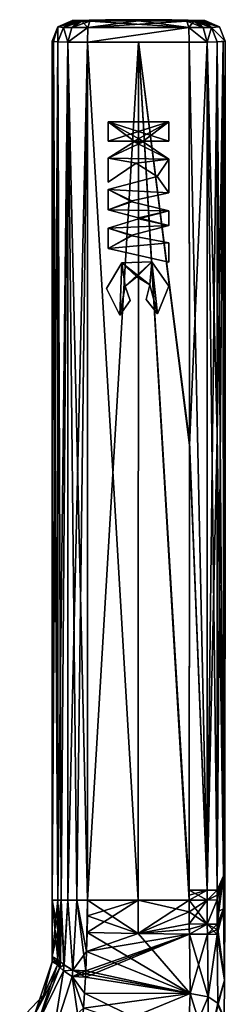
# Model space of a CAD drawing. Header units: metres. Extents: x 59 to 120, y -75 to 110.
# Tile 7 of 7: x 108 to 120, y 53 to 110. Entities that reach past the tile are written whole.
import ezdxf

# ---------------------------------------------------------------- set-up
doc = ezdxf.new("R2010")
doc.units = ezdxf.units.M
doc.layers.add('solid_20464500', color=7, linetype='CONTINUOUS')

msp = doc.modelspace()

# ---------------------------------------------------------------- linework, layer by layer
at = {"layer": 'solid_20464500'}
for points in [[(110.52681, 109.088036, 0), (111.43129, 109.440094, 1.88326), (111.357521, 109.448967)], [(110.850975, 109.05072, -4.006761), (110.52681, 109.088036, 0), (111.357521, 109.448967)], [(110.52681, 109.088036, 0), (111.671654, 109.411781, 3.880373), (111.43129, 109.440094, 1.88326)], [(110.52681, 109.088036, 0), (110.850975, 109.05072, 4.006761), (111.671654, 109.411781, 3.880373)], [(110.850975, 109.05072, -4.006761), (111.357521, 109.448967), (111.43074, 109.440163, -1.876151)], [(110.850975, 109.05072, -4.006761), (111.43074, 109.440163, -1.876151), (111.671654, 109.411781, -3.880372)], [(110.850975, 109.05072, 4.006761), (111.906334, 109.405807, 4.329659), (111.671654, 109.411781, 3.880373)], [(111.331612, 109.041779, -4.920983), (110.850975, 109.05072, -4.006761), (111.671654, 109.411781, -3.880372)], [(110.850975, 109.05072, 4.006761), (111.33152, 109.041779, 4.920924), (111.906334, 109.405807, 4.329659)], [(111.33152, 109.041779, 4.920924), (112.362701, 109.408165, 4.549977), (111.906334, 109.405807, 4.329659)], [(111.33152, 109.041779, 4.920924), (112.260353, 109.045303, 5.370505), (112.362701, 109.408165, 4.549977)], [(111.331612, 109.041779, -4.920983), (111.671654, 109.411781, -3.880372), (111.90638, 109.405807, -4.329688)], [(111.331612, 109.041779, -4.920983), (111.90638, 109.405807, -4.329688), (112.260353, 109.045303, -5.370505)], [(115.184998, 109.5), (111.357521, 109.448967), (113.271141, 109.483643)], [(111.43074, 109.440163, -1.876151), (111.357521, 109.448967), (115.184998, 109.5)], [(111.43129, 109.440094, 1.88326), (113.271141, 109.483643), (111.357521, 109.448967)], [(111.671654, 109.411781, -3.880372), (111.43074, 109.440163, -1.876151), (115.184998, 109.5)], [(111.43129, 109.440094, 1.88326), (115.184998, 109.5), (113.271141, 109.483643)], [(111.43129, 109.440094, 1.88326), (111.671654, 109.411781, 3.880373), (115.184998, 109.5)], [(111.671654, 109.411781, 3.880373), (111.906334, 109.405807, 4.329659), (115.184998, 109.5)], [(111.90638, 109.405807, -4.329688), (111.671654, 109.411781, -3.880372), (115.184998, 109.5)], [(111.906334, 109.405807, 4.329659), (112.362701, 109.408165, 4.549977), (115.184998, 109.5)], [(111.90638, 109.405807, -4.329688), (115.184998, 109.5), (112.362701, 109.408165, -4.549977)], [(112.260353, 109.045303, -5.370505), (111.90638, 109.405807, -4.329688), (112.362701, 109.408165, -4.549977)], [(112.260353, 109.045303, 5.370505), (117.978767, 109.408424, 4.557559), (115.171326, 109.426125, 4.734726)], [(112.260353, 109.045303, 5.370505), (115.171326, 109.426125, 4.734726), (112.362701, 109.408165, 4.549977)], [(112.260353, 109.045303, 5.370505), (118.078934, 109.045563, 5.378362), (117.978767, 109.408424, 4.557559)], [(118.078941, 109.045563, -5.378361), (112.260353, 109.045303, -5.370505), (112.362701, 109.408165, -4.549977)], [(112.362701, 109.408165, 4.549977), (115.171326, 109.426125, 4.734726), (115.184998, 109.5)], [(115.170815, 109.426125, -4.734725), (112.362701, 109.408165, -4.549977), (115.184998, 109.5)], [(118.078941, 109.045563, -5.378361), (112.362701, 109.408165, -4.549977), (115.170815, 109.426125, -4.734725)], [(117.978775, 109.408424, -4.557559), (115.170815, 109.426125, -4.734725), (115.184998, 109.5)], [(118.078941, 109.045563, -5.378361), (115.170815, 109.426125, -4.734725), (117.978775, 109.408424, -4.557559)], [(115.171326, 109.426125, 4.734726), (117.978767, 109.408424, 4.557559), (115.184998, 109.5)], [(119.01693, 109.448868), (117.101089, 109.483612), (115.184998, 109.5)], [(118.912949, 109.439804, -1.9592), (115.184998, 109.5), (117.101089, 109.483612)], [(118.915413, 109.440018, 1.935751), (119.01693, 109.448868), (115.184998, 109.5)], [(118.577812, 109.411224, 4.01056), (118.915413, 109.440018, 1.935751), (115.184998, 109.5)], [(118.364906, 109.406403, 4.378702), (118.577812, 109.411224, 4.01056), (115.184998, 109.5)], [(117.978767, 109.408424, 4.557559), (118.364906, 109.406403, 4.378702), (115.184998, 109.5)], [(118.364777, 109.406403, -4.378826), (117.978775, 109.408424, -4.557559), (115.184998, 109.5)], [(118.57782, 109.411224, -4.010559), (118.364777, 109.406403, -4.378826), (115.184998, 109.5)], [(118.912949, 109.439804, -1.9592), (118.57782, 109.411224, -4.010559), (115.184998, 109.5)], [(118.912949, 109.439804, -1.9592), (117.101089, 109.483612), (119.01693, 109.448868)], [(118.078934, 109.045563, 5.378362), (118.364906, 109.406403, 4.378702), (117.978767, 109.408424, 4.557559)], [(118.921646, 109.042618, -4.986802), (117.978775, 109.408424, -4.557559), (118.364777, 109.406403, -4.378826)], [(118.921646, 109.042618, -4.986802), (118.078941, 109.045563, -5.378361), (117.978775, 109.408424, -4.557559)], [(118.078934, 109.045563, 5.378362), (118.921928, 109.04261, 4.986544), (118.364906, 109.406403, 4.378702)], [(119.38929, 109.050308, -4.183149), (118.364777, 109.406403, -4.378826), (118.57782, 109.411224, -4.010559)], [(119.38929, 109.050308, -4.183149), (118.921646, 109.042618, -4.986802), (118.364777, 109.406403, -4.378826)], [(118.921928, 109.04261, 4.986544), (118.577812, 109.411224, 4.01056), (118.364906, 109.406403, 4.378702)], [(119.38929, 109.050308, 4.183151), (118.915413, 109.440018, 1.935751), (118.577812, 109.411224, 4.01056)], [(118.921928, 109.04261, 4.986544), (119.38929, 109.050308, 4.183151), (118.577812, 109.411224, 4.01056)], [(119.846855, 109.088707, 0), (118.57782, 109.411224, -4.010559), (118.912949, 109.439804, -1.9592)], [(119.846855, 109.088707, 0), (119.38929, 109.050308, -4.183149), (118.57782, 109.411224, -4.010559)], [(119.846855, 109.088707, 0), (118.912949, 109.439804, -1.9592), (119.01693, 109.448868)], [(119.38929, 109.050308, 4.183151), (119.01693, 109.448868), (118.915413, 109.440018, 1.935751)], [(119.38929, 109.050308, 4.183151), (119.846855, 109.088707, 0), (119.01693, 109.448868)], [(110.52681, 109.088036, 0), (110.266647, 108.239868, -2.028924), (110.184998, 108.249283, 0)], [(110.52681, 109.088036, 0), (110.184998, 108.249283, 0), (110.511276, 108.212318, 4.04603)], [(110.52681, 109.088036, 0), (110.511276, 108.212318, -4.04603), (110.266647, 108.239868, -2.028924)], [(110.850975, 109.05072, -4.006761), (110.511276, 108.212318, -4.04603), (110.52681, 109.088036, 0)], [(110.52681, 109.088036, 0), (110.511276, 108.212318, 4.04603), (110.850975, 109.05072, 4.006761)], [(110.850975, 109.05072, -4.006761), (111.093773, 108.206383, -5.161971), (110.511276, 108.212318, -4.04603)], [(110.850975, 109.05072, 4.006761), (110.511276, 108.212318, 4.04603), (111.093681, 108.206375, 5.16188)], [(111.331612, 109.041779, -4.920983), (111.093773, 108.206383, -5.161971), (110.850975, 109.05072, -4.006761)], [(110.850975, 109.05072, 4.006761), (111.093681, 108.206375, 5.16188), (111.33152, 109.041779, 4.920924)], [(112.260353, 109.045303, 5.370505), (111.093681, 108.206375, 5.16188), (112.226898, 108.208725, 5.708772)], [(111.33152, 109.041779, 4.920924), (111.093681, 108.206375, 5.16188), (112.260353, 109.045303, 5.370505)], [(112.260353, 109.045303, -5.370505), (112.226898, 108.208725, -5.708772), (111.093773, 108.206383, -5.161971)], [(111.331612, 109.041779, -4.920983), (112.260353, 109.045303, -5.370505), (111.093773, 108.206383, -5.161971)], [(118.078941, 109.045563, -5.378361), (118.111557, 108.208984, -5.716711), (112.226898, 108.208725, -5.708772)], [(118.078941, 109.045563, -5.378361), (112.226898, 108.208725, -5.708772), (112.260353, 109.045303, -5.370505)], [(118.078934, 109.045563, 5.378362), (112.226898, 108.208725, 5.708772), (118.111549, 108.208984, 5.716711)], [(112.260353, 109.045303, 5.370505), (112.226898, 108.208725, 5.708772), (118.078934, 109.045563, 5.378362)], [(118.078934, 109.045563, 5.378362), (118.111549, 108.208984, 5.716711), (119.15258, 108.207565, 5.234725)], [(118.078934, 109.045563, 5.378362), (119.15258, 108.207565, 5.234725), (118.921928, 109.04261, 4.986544)], [(118.078941, 109.045563, -5.378361), (119.152222, 108.207573, -5.235052), (118.111557, 108.208984, -5.716711)], [(118.921646, 109.042618, -4.986802), (119.152222, 108.207573, -5.235052), (118.078941, 109.045563, -5.378361)], [(119.38929, 109.050308, -4.183149), (119.152222, 108.207573, -5.235052), (118.921646, 109.042618, -4.986802)], [(118.921928, 109.04261, 4.986544), (119.15258, 108.207565, 5.234725), (119.38929, 109.050308, 4.183151)], [(119.38929, 109.050308, -4.183149), (119.726273, 108.212746, -4.241997), (119.152222, 108.207573, -5.235052)], [(119.38929, 109.050308, 4.183151), (119.15258, 108.207565, 5.234725), (119.726265, 108.212738, 4.241998)], [(119.846855, 109.088707, 0), (120.189423, 108.251373, 0), (119.38929, 109.050308, -4.183149)], [(119.38929, 109.050308, 4.183151), (120.189423, 108.251373, 0), (119.846855, 109.088707, 0)], [(119.38929, 109.050308, 4.183151), (119.726265, 108.212738, 4.241998), (120.189423, 108.251373, 0)], [(119.38929, 109.050308, -4.183149), (120.189423, 108.251373, 0), (119.726273, 108.212746, -4.241997)], [(110.185005, 58.57, -0.011439), (110.184998, 108.249283, 0), (110.266647, 108.239868, -2.028924)], [(110.511276, 108.212318, 4.04603), (110.184998, 108.249283, 0), (110.266647, 108.239868, 2.028935)], [(110.511276, 58.57, 4.04603), (110.266647, 108.239868, 2.028935), (110.184998, 108.249283, 0)], [(110.185005, 58.57, -0.011439), (110.511276, 58.57, 4.04603), (110.184998, 108.249283, 0)], [(110.185005, 58.57, -0.011439), (110.266647, 108.239868, -2.028924), (110.511276, 108.212318, -4.04603)], [(110.511276, 58.57, 4.04603), (110.511276, 108.212318, 4.04603), (110.266647, 108.239868, 2.028935)], [(112.226898, 108.208725, -5.708772), (118.111557, 108.208984, -5.716711), (115.168983, 108.226578, -5.90172)], [(112.226898, 58.57, -5.708772), (112.226898, 108.208725, -5.708772), (115.168983, 108.226578, -5.90172)], [(115.166656, 58.57, -5.901717), (112.226898, 58.57, -5.708772), (115.168983, 108.226578, -5.90172)], [(118.111549, 108.208984, 5.716711), (112.226898, 108.208725, 5.708772), (115.168983, 108.226578, 5.90172)], [(115.166565, 58.57, 5.901717), (115.168983, 108.226578, 5.90172), (112.226898, 108.208725, 5.708772)], [(115.166565, 58.57, 5.901717), (118.106773, 58.57, 5.71732), (115.168983, 108.226578, 5.90172)], [(118.106964, 58.57, -5.717296), (115.166656, 58.57, -5.901717), (115.168983, 108.226578, -5.90172)], [(115.168983, 108.226578, -5.90172), (118.111557, 108.208984, -5.716711), (118.116844, 84.89328, -5.716035)], [(118.107353, 58.853909, -5.717247), (118.106964, 58.57, -5.717296), (115.168983, 108.226578, -5.90172)], [(118.107727, 59.138023, -5.717199), (118.107353, 58.853909, -5.717247), (115.168983, 108.226578, -5.90172)], [(118.116844, 84.89328, -5.716035), (118.107727, 59.138023, -5.717199), (115.168983, 108.226578, -5.90172)], [(115.168983, 108.226578, 5.90172), (118.107536, 59.137619, 5.717223), (118.116699, 85.085793, 5.716053)], [(118.106773, 58.57, 5.71732), (118.107536, 59.137619, 5.717223), (115.168983, 108.226578, 5.90172)], [(118.116699, 85.085793, 5.716053), (118.111549, 108.208984, 5.716711), (115.168983, 108.226578, 5.90172)], [(120.073349, 108.241577, -2.133038), (119.724792, 59.135838, -4.233123), (119.729958, 85.385689, -4.243799)], [(120.084717, 59.969769, -1.861998), (119.724792, 59.135838, -4.233123), (120.073349, 108.241577, -2.133038)], [(120.189423, 108.251373, 0), (119.726265, 108.212738, 4.241998), (120.073341, 108.241577, 2.133107)], [(120.084656, 59.969585, 1.862201), (120.073341, 108.241577, 2.133107), (119.726265, 108.212738, 4.241998)], [(119.726273, 108.212746, -4.241997), (120.189423, 108.251373, 0), (120.073349, 108.241577, -2.133038)], [(119.729958, 85.385689, -4.243799), (119.726273, 108.212746, -4.241997), (120.073349, 108.241577, -2.133038)], [(120.188988, 84.826981), (120.189423, 108.251373, 0), (120.073341, 108.241577, 2.133107)], [(120.167854, 60.209785), (120.188988, 84.826981), (120.073341, 108.241577, 2.133107)], [(120.084656, 59.969585, 1.862201), (120.167854, 60.209785), (120.073341, 108.241577, 2.133107)], [(120.084717, 59.969769, -1.861998), (120.073349, 108.241577, -2.133038), (120.189423, 108.251373, 0)], [(120.084717, 59.969769, -1.861998), (120.189423, 108.251373, 0), (120.188988, 84.826981)], [(110.511276, 58.57, -4.04603), (110.185005, 58.57, -0.011439), (110.511276, 108.212318, -4.04603)], [(111.093773, 108.206383, -5.161971), (110.511276, 58.57, -4.04603), (110.511276, 108.212318, -4.04603)], [(110.712822, 58.57, 4.651764), (110.511276, 108.212318, 4.04603), (110.511276, 58.57, 4.04603)], [(110.712822, 58.57, 4.651764), (111.093681, 108.206375, 5.16188), (110.511276, 108.212318, 4.04603)], [(110.712822, 58.57, -4.651763), (110.511276, 58.57, -4.04603), (111.093773, 108.206383, -5.161971)], [(111.094139, 58.57, -5.162322), (110.712822, 58.57, -4.651763), (111.093773, 108.206383, -5.161971)], [(110.712822, 58.57, 4.651764), (111.094139, 58.57, 5.162323), (111.093681, 108.206375, 5.16188)], [(111.093681, 108.206375, 5.16188), (112.226898, 58.57, 5.708772), (112.226898, 108.208725, 5.708772)], [(111.616257, 58.57, 5.526812), (112.226898, 58.57, 5.708772), (111.093681, 108.206375, 5.16188)], [(111.094139, 58.57, 5.162323), (111.616257, 58.57, 5.526812), (111.093681, 108.206375, 5.16188)], [(111.094139, 58.57, -5.162322), (111.093773, 108.206383, -5.161971), (112.226898, 108.208725, -5.708772)], [(111.616257, 58.57, -5.526812), (111.094139, 58.57, -5.162322), (112.226898, 108.208725, -5.708772)], [(111.616257, 58.57, -5.526812), (112.226898, 108.208725, -5.708772), (112.226898, 58.57, -5.708772)], [(112.226898, 58.57, 5.708772), (115.166565, 58.57, 5.901717), (112.226898, 108.208725, 5.708772)], [(119.152039, 59.13628, 5.232311), (118.111549, 108.208984, 5.716711), (118.116699, 85.085793, 5.716053)], [(119.15258, 108.207565, 5.234725), (118.111549, 108.208984, 5.716711), (119.152039, 59.13628, 5.232311)], [(119.152222, 108.207573, -5.235052), (118.116844, 84.89328, -5.716035), (118.111557, 108.208984, -5.716711)], [(119.152229, 59.136684, -5.232275), (118.116844, 84.89328, -5.716035), (119.152222, 108.207573, -5.235052)], [(119.15258, 108.207565, 5.234725), (119.152039, 59.13628, 5.232311), (119.724617, 59.135433, 4.233167)], [(119.152229, 59.136684, -5.232275), (119.152222, 108.207573, -5.235052), (119.726273, 108.212746, -4.241997)], [(119.152229, 59.136684, -5.232275), (119.726273, 108.212746, -4.241997), (119.729958, 85.385689, -4.243799)], [(119.15258, 108.207565, 5.234725), (119.729836, 85.54435, 4.243814), (119.726265, 108.212738, 4.241998)], [(119.15258, 108.207565, 5.234725), (119.724617, 59.135433, 4.233167), (119.729836, 85.54435, 4.243814)], [(120.084656, 59.969585, 1.862201), (119.726265, 108.212738, 4.241998), (119.729836, 85.54435, 4.243814)], [(113.434998, 103.599998, 6), (116.934998, 102.473, 6), (115.438004, 102.473, 6)], [(114.931999, 102.473, 6), (113.434998, 103.599998, 6), (115.438004, 102.473, 6)], [(113.434998, 103.599998, 6), (116.934998, 103.599998, 6), (116.934998, 102.473, 6)], [(116.934998, 103.599998, 6.1), (116.934998, 103.599998, 6), (113.434998, 103.599998, 6)], [(114.931999, 102.473, 6), (113.434998, 102.473, 6), (113.434998, 103.599998, 6)], [(113.434998, 103.599998, 6.1), (113.434998, 103.599998, 6), (113.434998, 102.473, 6)], [(116.934998, 103.599998, 6.1), (113.434998, 103.599998, 6), (113.434998, 103.599998, 6.1)], [(113.434998, 103.599998, 6.1), (113.434998, 102.473, 6), (113.434998, 102.473, 6.1)], [(116.934998, 103.599998, 6.1), (113.434998, 102.473, 6.1), (114.931999, 102.473, 6.1)], [(116.934998, 103.599998, 6.1), (113.434998, 103.599998, 6.1), (113.434998, 102.473, 6.1)], [(115.438004, 102.473, 6.1), (116.934998, 103.599998, 6.1), (114.931999, 102.473, 6.1)], [(115.438004, 102.473, 6.1), (116.934998, 102.473, 6.1), (116.934998, 103.599998, 6.1)], [(116.934998, 102.473, 6.1), (116.934998, 102.473, 6), (116.934998, 103.599998, 6)], [(116.934998, 102.473, 6.1), (116.934998, 103.599998, 6), (116.934998, 103.599998, 6.1)], [(113.434998, 102.473, 6.1), (113.434998, 102.473, 6), (114.931999, 102.473, 6)], [(113.434998, 102.473, 6.1), (114.931999, 102.473, 6), (114.931999, 102.473, 6.1)], [(113.434998, 101.481514, 6), (114.931999, 102.438004, 6), (116.934998, 101.438644, 6)], [(114.931999, 102.438004, 6.1), (114.931999, 102.438004, 6), (113.434998, 101.481514, 6)], [(114.931999, 102.438004, 6.1), (113.434998, 101.481514, 6), (113.434998, 101.481514, 6.1)], [(115.438004, 102.438004, 6.1), (114.931999, 102.438004, 6.1), (113.434998, 101.481514, 6.1)], [(116.934998, 101.438644, 6.1), (115.438004, 102.438004, 6.1), (113.434998, 101.481514, 6.1)], [(114.931999, 102.473, 6), (115.438004, 102.473, 6), (115.438004, 102.438004, 6)], [(114.931999, 102.438004, 6), (114.931999, 102.473, 6), (115.438004, 102.438004, 6)], [(114.931999, 102.438004, 6.1), (114.931999, 102.473, 6), (114.931999, 102.438004, 6)], [(114.931999, 102.473, 6.1), (114.931999, 102.473, 6), (114.931999, 102.438004, 6.1)], [(115.438004, 102.473, 6.1), (114.931999, 102.473, 6.1), (114.931999, 102.438004, 6.1)], [(115.438004, 102.438004, 6.1), (115.438004, 102.473, 6.1), (114.931999, 102.438004, 6.1)], [(114.931999, 102.438004, 6), (115.438004, 102.438004, 6), (116.934998, 101.438644, 6)], [(115.438004, 102.473, 6.1), (115.438004, 102.438004, 6), (115.438004, 102.473, 6)], [(115.438004, 102.438004, 6.1), (115.438004, 102.438004, 6), (115.438004, 102.473, 6.1)], [(115.438004, 102.473, 6.1), (115.438004, 102.473, 6), (116.934998, 102.473, 6)], [(115.438004, 102.473, 6.1), (116.934998, 102.473, 6), (116.934998, 102.473, 6.1)], [(116.934998, 101.438644, 6.1), (116.934998, 101.438644, 6), (115.438004, 102.438004, 6)], [(116.934998, 101.438644, 6.1), (115.438004, 102.438004, 6), (115.438004, 102.438004, 6.1)], [(115.045158, 101.193993, 6), (113.434998, 101.481514, 6), (116.934998, 101.438644, 6)], [(115.045158, 101.193993, 6), (113.434998, 100.101952, 6), (113.434998, 101.481514, 6)], [(113.434998, 101.481514, 6.1), (113.434998, 101.481514, 6), (113.434998, 100.101952, 6)], [(113.434998, 101.481514, 6.1), (113.434998, 100.101952, 6), (113.434998, 100.101952, 6.1)], [(113.434998, 101.481514, 6.1), (113.434998, 100.101952, 6.1), (115.045158, 101.193993, 6.1)], [(116.934998, 101.438644, 6.1), (113.434998, 101.481514, 6.1), (115.045158, 101.193993, 6.1)], [(116.246819, 100.421501, 6), (115.045158, 101.193993, 6), (116.934998, 101.438644, 6)], [(116.934998, 101.438644, 6.1), (115.045158, 101.193993, 6.1), (116.246819, 100.421501, 6.1)], [(116.246819, 100.421501, 6), (116.934998, 101.438644, 6), (116.934998, 99.48864, 6)], [(116.934998, 99.48864, 6.1), (116.934998, 101.438644, 6.1), (116.246819, 100.421501, 6.1)], [(116.934998, 99.48864, 6.1), (116.934998, 99.48864, 6), (116.934998, 101.438644, 6)], [(116.934998, 99.48864, 6.1), (116.934998, 101.438644, 6), (116.934998, 101.438644, 6.1)], [(113.434998, 100.101952, 6.1), (113.434998, 100.101952, 6), (115.045158, 101.193993, 6)], [(113.434998, 100.101952, 6.1), (115.045158, 101.193993, 6), (115.045158, 101.193993, 6.1)], [(115.045158, 101.193993, 6.1), (115.045158, 101.193993, 6), (116.246819, 100.421501, 6)], [(115.045158, 101.193993, 6.1), (116.246819, 100.421501, 6), (116.246819, 100.421501, 6.1)], [(113.434998, 99.672813, 6), (116.246819, 100.421501, 6), (116.934998, 99.48864, 6)], [(116.246819, 100.421501, 6.1), (116.246819, 100.421501, 6), (113.434998, 99.672813, 6)], [(116.246819, 100.421501, 6.1), (113.434998, 99.672813, 6), (113.434998, 99.672813, 6.1)], [(116.934998, 99.48864, 6.1), (116.246819, 100.421501, 6.1), (113.434998, 99.672813, 6.1)], [(113.434998, 99.672813, 6), (114.800003, 99.014702, 6), (114.800003, 98.971634, 6)], [(113.434998, 98.502815, 6), (113.434998, 99.672813, 6), (114.800003, 98.971634, 6)], [(113.434998, 99.672813, 6), (116.934998, 99.48864, 6), (114.800003, 99.014702, 6)], [(113.434998, 99.672813, 6.1), (113.434998, 99.672813, 6), (113.434998, 98.502815, 6)], [(113.434998, 99.672813, 6.1), (113.434998, 98.502815, 6), (113.434998, 98.502815, 6.1)], [(114.800003, 99.014702, 6.1), (113.434998, 99.672813, 6.1), (113.434998, 98.502815, 6.1)], [(114.800003, 99.014702, 6.1), (116.934998, 99.48864, 6.1), (113.434998, 99.672813, 6.1)], [(114.800003, 99.014702, 6.1), (114.800003, 99.014702, 6), (116.934998, 99.48864, 6)], [(114.800003, 99.014702, 6.1), (116.934998, 99.48864, 6), (116.934998, 99.48864, 6.1)], [(114.800003, 98.971634, 6.1), (114.800003, 99.014702, 6.1), (113.434998, 98.502815, 6.1)], [(113.434998, 98.502815, 6), (114.800003, 98.971634, 6), (116.934998, 98.442482, 6)], [(116.934998, 98.442482, 6.1), (114.800003, 98.971634, 6.1), (113.434998, 98.502815, 6.1)], [(114.800003, 99.014702, 6.1), (114.800003, 98.971634, 6), (114.800003, 99.014702, 6)], [(114.800003, 98.971634, 6.1), (114.800003, 98.971634, 6), (114.800003, 99.014702, 6.1)], [(116.934998, 98.442482, 6.1), (116.934998, 98.442482, 6), (114.800003, 98.971634, 6)], [(116.934998, 98.442482, 6.1), (114.800003, 98.971634, 6), (114.800003, 98.971634, 6.1)], [(115.184998, 98.040276, 6), (113.434998, 98.502815, 6), (116.934998, 98.442482, 6)], [(113.434998, 98.502815, 6.1), (113.434998, 98.502815, 6), (115.184998, 98.040276, 6)], [(113.434998, 98.502815, 6.1), (115.184998, 98.040276, 6), (115.184998, 98.040276, 6.1)], [(116.934998, 98.442482, 6.1), (113.434998, 98.502815, 6.1), (115.184998, 98.040276, 6.1)], [(113.434998, 97.437836, 6), (115.184998, 97.985275, 6), (116.934998, 97.593483, 6)], [(115.184998, 97.985275, 6.1), (115.184998, 97.985275, 6), (113.434998, 97.437836, 6)], [(115.184998, 97.985275, 6.1), (113.434998, 97.437836, 6), (113.434998, 97.437836, 6.1)], [(116.934998, 97.593483, 6.1), (115.184998, 97.985275, 6.1), (113.434998, 97.437836, 6.1)], [(115.184998, 98.040276, 6), (116.934998, 98.442482, 6), (116.934998, 97.593483, 6)], [(116.934998, 98.442482, 6.1), (115.184998, 98.040276, 6.1), (115.184998, 97.985275, 6.1)], [(116.934998, 97.593483, 6.1), (116.934998, 98.442482, 6.1), (115.184998, 97.985275, 6.1)], [(115.184998, 97.985275, 6), (115.184998, 98.040276, 6), (116.934998, 97.593483, 6)], [(115.184998, 97.985275, 6.1), (115.184998, 98.040276, 6), (115.184998, 97.985275, 6)], [(115.184998, 98.040276, 6.1), (115.184998, 98.040276, 6), (115.184998, 97.985275, 6.1)], [(116.934998, 97.593483, 6.1), (116.934998, 97.593483, 6), (116.934998, 98.442482, 6)], [(116.934998, 97.593483, 6.1), (116.934998, 98.442482, 6), (116.934998, 98.442482, 6.1)], [(113.434998, 97.437836, 6), (116.934998, 97.593483, 6), (114.800003, 97.041412, 6)], [(114.800003, 97.041412, 6.1), (116.934998, 97.593483, 6.1), (113.434998, 97.437836, 6.1)], [(113.434998, 97.437836, 6), (114.800003, 97.041412, 6), (114.800003, 96.998352, 6)], [(113.434998, 96.267838, 6), (113.434998, 97.437836, 6), (114.800003, 96.998352, 6)], [(113.434998, 97.437836, 6.1), (113.434998, 97.437836, 6), (113.434998, 96.267838, 6)], [(113.434998, 97.437836, 6.1), (113.434998, 96.267838, 6), (113.434998, 96.267838, 6.1)], [(114.800003, 97.041412, 6.1), (113.434998, 97.437836, 6.1), (113.434998, 96.267838, 6.1)], [(114.800003, 97.041412, 6.1), (114.800003, 97.041412, 6), (116.934998, 97.593483, 6)], [(114.800003, 97.041412, 6.1), (116.934998, 97.593483, 6), (116.934998, 97.593483, 6.1)], [(114.800003, 96.998352, 6.1), (114.800003, 97.041412, 6.1), (113.434998, 96.267838, 6.1)], [(113.434998, 96.267838, 6), (114.800003, 96.998352, 6), (116.934998, 96.595795, 6)], [(114.800003, 96.998352, 6.1), (113.434998, 96.267838, 6.1), (116.934998, 96.595795, 6.1)], [(114.800003, 97.041412, 6.1), (114.800003, 96.998352, 6), (114.800003, 97.041412, 6)], [(114.800003, 96.998352, 6.1), (114.800003, 96.998352, 6), (114.800003, 97.041412, 6.1)], [(116.934998, 96.595795, 6.1), (116.934998, 96.595795, 6), (114.800003, 96.998352, 6)], [(114.800003, 96.998352, 6.1), (116.934998, 96.595795, 6.1), (114.800003, 96.998352, 6)], [(116.934998, 95.468796, 6), (113.434998, 96.267838, 6), (116.934998, 96.595795, 6)], [(113.434998, 96.267838, 6.1), (116.934998, 95.468796, 6.1), (116.934998, 96.595795, 6.1)], [(113.434998, 96.267838, 6.1), (113.434998, 96.267838, 6), (116.934998, 95.468796, 6)], [(113.434998, 96.267838, 6.1), (116.934998, 95.468796, 6), (116.934998, 95.468796, 6.1)], [(116.934998, 95.468796, 6.1), (116.934998, 95.468796, 6), (116.934998, 96.595795, 6)], [(116.934998, 95.468796, 6.1), (116.934998, 96.595795, 6), (116.934998, 96.595795, 6.1)], [(114.105133, 92.400002, 6.1), (114.213707, 95.429771, 6.1), (113.333153, 93.944336, 6.1)], [(113.333153, 93.944336, 6), (113.333153, 93.944336, 6.1), (114.213707, 95.429771, 6.1)], [(114.213707, 95.429771, 6), (113.333153, 93.944336, 6), (114.213707, 95.429771, 6.1)], [(114.213707, 95.429771, 6), (114.105133, 92.400002, 6), (113.333153, 93.944336, 6)], [(114.407982, 94.078758, 6.1), (114.213707, 95.429771, 6.1), (114.105133, 92.400002, 6.1)], [(114.407982, 94.078758, 6), (114.105133, 92.400002, 6), (114.213707, 95.429771, 6)], [(114.213707, 95.429771, 6), (114.213707, 95.429771, 6.1), (115.939453, 95.493515, 6.1)], [(115.826752, 94.155678, 6.1), (115.939453, 95.493515, 6.1), (114.213707, 95.429771, 6.1)], [(115.939453, 95.493515, 6), (114.213707, 95.429771, 6), (115.939453, 95.493515, 6.1)], [(114.407982, 94.078758, 6), (114.213707, 95.429771, 6), (115.939453, 95.493515, 6)], [(115.089912, 94.623627, 6.1), (114.213707, 95.429771, 6.1), (114.407982, 94.078758, 6.1)], [(115.826752, 94.155678, 6.1), (114.213707, 95.429771, 6.1), (115.089912, 94.623627, 6.1)], [(114.407982, 94.078758, 6), (115.939453, 95.493515, 6), (115.089912, 94.623627, 6)], [(115.089912, 94.623627, 6), (115.939453, 95.493515, 6), (115.826752, 94.155678, 6)], [(115.826752, 94.155678, 6), (115.939453, 95.493515, 6), (116.271233, 92.480003, 6)], [(115.826752, 94.155678, 6.1), (116.271233, 92.480003, 6.1), (115.939453, 95.493515, 6.1)], [(116.927193, 94.077072, 6), (116.271233, 92.480003, 6), (115.939453, 95.493515, 6)], [(115.939453, 95.493515, 6.1), (116.271233, 92.480003, 6.1), (116.927193, 94.077072, 6.1)], [(115.939453, 95.493515, 6), (115.939453, 95.493515, 6.1), (116.927193, 94.077072, 6.1)], [(116.927193, 94.077072, 6), (115.939453, 95.493515, 6), (116.927193, 94.077072, 6.1)], [(115.089912, 94.623627, 6), (115.089912, 94.623627, 6.1), (114.407982, 94.078758, 6.1)], [(114.407982, 94.078758, 6), (115.089912, 94.623627, 6), (114.407982, 94.078758, 6.1)], [(115.826752, 94.155678, 6), (115.826752, 94.155678, 6.1), (115.089912, 94.623627, 6.1)], [(115.089912, 94.623627, 6), (115.826752, 94.155678, 6), (115.089912, 94.623627, 6.1)], [(114.407982, 94.078758, 6.1), (114.105133, 92.400002, 6.1), (114.701508, 93.257004, 6.1)], [(114.407982, 94.078758, 6), (114.701508, 93.257004, 6), (114.105133, 92.400002, 6)], [(114.407982, 94.078758, 6), (114.701508, 93.257004, 6.1), (114.701508, 93.257004, 6)], [(114.407982, 94.078758, 6), (114.407982, 94.078758, 6.1), (114.701508, 93.257004, 6.1)], [(115.826752, 94.155678, 6), (116.271233, 92.480003, 6), (115.623779, 93.306999, 6)], [(115.623779, 93.306999, 6.1), (116.271233, 92.480003, 6.1), (115.826752, 94.155678, 6.1)], [(115.623779, 93.306999, 6), (115.623779, 93.306999, 6.1), (115.826752, 94.155678, 6.1)], [(115.826752, 94.155678, 6), (115.623779, 93.306999, 6), (115.826752, 94.155678, 6.1)], [(116.927193, 94.077072, 6), (116.271233, 92.480003, 6.1), (116.271233, 92.480003, 6)], [(116.927193, 94.077072, 6), (116.927193, 94.077072, 6.1), (116.271233, 92.480003, 6.1)], [(114.105133, 92.400002, 6), (114.105133, 92.400002, 6.1), (113.333153, 93.944336, 6.1)], [(113.333153, 93.944336, 6), (114.105133, 92.400002, 6), (113.333153, 93.944336, 6.1)], [(114.701508, 93.257004, 6), (114.105133, 92.400002, 6.1), (114.105133, 92.400002, 6)], [(114.701508, 93.257004, 6), (114.701508, 93.257004, 6.1), (114.105133, 92.400002, 6.1)], [(115.623779, 93.306999, 6.1), (116.271233, 92.480003, 6), (116.271233, 92.480003, 6.1)], [(115.623779, 93.306999, 6), (116.271233, 92.480003, 6), (115.623779, 93.306999, 6.1)], [(119.729836, 85.54435, 4.243814), (119.724617, 59.135433, 4.233167), (120.084656, 59.969585, 1.862201)], [(119.152039, 59.13628, 5.232311), (118.116699, 85.085793, 5.716053), (118.107536, 59.137619, 5.717223)], [(119.152229, 59.136684, -5.232275), (118.107727, 59.138023, -5.717199), (118.116844, 84.89328, -5.716035)], [(119.152229, 59.136684, -5.232275), (119.729958, 85.385689, -4.243799), (119.724792, 59.135838, -4.233123)], [(120.084717, 59.969769, -1.861998), (120.188988, 84.826981), (120.167854, 60.209785)], [(119.724037, 57.176262, -4.224927), (119.725006, 57.890213, -4.224944), (120.084717, 59.969769, -1.861998)], [(120.080078, 58.063152, -1.853787), (119.724037, 57.176262, -4.224927), (120.084717, 59.969769, -1.861998)], [(119.725006, 57.890213, -4.224944), (119.724312, 58.57962, -4.232274), (120.084717, 59.969769, -1.861998)], [(119.724556, 58.857479, -4.232704), (120.084717, 59.969769, -1.861998), (119.724312, 58.57962, -4.232274)], [(119.724556, 58.857479, -4.232704), (119.724792, 59.135838, -4.233123), (120.084717, 59.969769, -1.861998)], [(119.724831, 57.889946, 4.224984), (120.084656, 59.969585, 1.862201), (119.724617, 59.135433, 4.233167)], [(119.724831, 57.889946, 4.224984), (120.080009, 58.06295, 1.853997), (120.084656, 59.969585, 1.862201)], [(120.080009, 58.06295, 1.853997), (120.161789, 58.316772), (120.084656, 59.969585, 1.862201)], [(120.080078, 58.063152, -1.853787), (120.084717, 59.969769, -1.861998), (120.167854, 60.209785)], [(120.080078, 58.063152, -1.853787), (120.167854, 60.209785), (120.164993, 59.270771)], [(120.164993, 59.270771), (120.167854, 60.209785), (120.084656, 59.969585, 1.862201)], [(120.161789, 58.316772), (120.164993, 59.270771), (120.084656, 59.969585, 1.862201)], [(120.080078, 58.063152, -1.853787), (120.164993, 59.270771), (120.161789, 58.316772)], [(119.151657, 58.57196, 5.232102), (118.107536, 59.137619, 5.717223), (118.106773, 58.57, 5.71732)], [(119.152229, 59.136684, -5.232275), (118.106964, 58.57, -5.717296), (118.107353, 58.853909, -5.717247)], [(119.15184, 58.571953, -5.232066), (118.106964, 58.57, -5.717296), (119.152229, 59.136684, -5.232275)], [(119.152229, 59.136684, -5.232275), (118.107353, 58.853909, -5.717247), (118.107727, 59.138023, -5.717199)], [(119.152039, 59.13628, 5.232311), (118.107536, 59.137619, 5.717223), (119.151657, 58.57196, 5.232102)], [(119.152039, 59.13628, 5.232311), (119.151657, 58.57196, 5.232102), (119.724617, 59.135433, 4.233167)], [(119.151657, 58.57196, 5.232102), (119.724373, 58.857384, 4.23275), (119.724617, 59.135433, 4.233167)], [(119.151657, 58.57196, 5.232102), (119.724129, 58.579628, 4.232321), (119.724373, 58.857384, 4.23275)], [(119.15184, 58.571953, -5.232066), (119.152229, 59.136684, -5.232275), (119.724792, 59.135838, -4.233123)], [(119.15184, 58.571953, -5.232066), (119.724792, 59.135838, -4.233123), (119.724556, 58.857479, -4.232704)], [(119.15184, 58.571953, -5.232066), (119.724556, 58.857479, -4.232704), (119.724312, 58.57962, -4.232274)], [(119.724373, 58.857384, 4.23275), (119.724129, 58.579628, 4.232321), (119.724831, 57.889946, 4.224984)], [(119.724831, 57.889946, 4.224984), (119.724617, 59.135433, 4.233167), (119.724373, 58.857384, 4.23275)], [(110.184998, 55.298992, -0.000249), (110.185005, 58.57, -0.011439), (110.511276, 58.57, -4.04603)], [(110.511276, 55.140999, 4.04554), (110.185005, 58.57, -0.011439), (110.184998, 55.298992, -0.000249)], [(110.184998, 55.298992, -0.000249), (110.511276, 58.57, -4.04603), (110.511276, 56.857983, -4.045725)], [(110.511276, 56.857983, 4.045725), (110.511276, 58.57, 4.04603), (110.185005, 58.57, -0.011439)], [(110.511276, 56.857983, 4.045725), (110.185005, 58.57, -0.011439), (110.511276, 55.140999, 4.04554)], [(110.662552, 55.009537, 4.885898), (110.712822, 58.57, 4.651764), (110.511276, 58.57, 4.04603)], [(110.662552, 55.009537, 4.885898), (110.511276, 58.57, 4.04603), (110.511276, 56.857983, 4.045725)], [(110.511276, 56.857983, -4.045725), (110.511276, 58.57, -4.04603), (110.712822, 58.57, -4.651763)], [(110.511276, 55.140999, -4.045539), (110.712822, 58.57, -4.651763), (110.664131, 55.008228, -4.891684)], [(110.511276, 56.857983, -4.045725), (110.712822, 58.57, -4.651763), (110.511276, 55.140999, -4.045539)], [(110.873154, 54.828892, 5.488463), (110.712822, 58.57, 4.651764), (110.662552, 55.009537, 4.885898)], [(110.664131, 55.008228, -4.891684), (110.712822, 58.57, -4.651763), (110.878395, 54.824375, -5.500237)], [(110.878395, 54.824375, -5.500237), (110.712822, 58.57, -4.651763), (111.094139, 58.57, -5.162322)], [(110.873154, 54.828892, 5.488463), (111.094139, 58.57, 5.162323), (110.712822, 58.57, 4.651764)], [(111.377518, 54.520508, 6.179405), (111.094139, 58.57, 5.162323), (110.873154, 54.828892, 5.488463)], [(110.878395, 54.824375, -5.500237), (111.094139, 58.57, -5.162322), (111.389893, 54.516956, -6.188211)], [(111.389893, 54.516956, -6.188211), (111.094139, 58.57, -5.162322), (111.616257, 58.57, -5.526812)], [(111.377518, 54.520508, 6.179405), (111.616257, 58.57, 5.526812), (111.094139, 58.57, 5.162323)], [(112.136742, 54.485157, 6.40569), (111.616257, 58.57, 5.526812), (111.377518, 54.520508, 6.179405)], [(112.175461, 55.598396, -6.082303), (111.389893, 54.516956, -6.188211), (111.616257, 58.57, -5.526812)], [(112.175461, 55.598396, -6.082303), (111.616257, 58.57, -5.526812), (112.226898, 58.57, -5.708772)], [(112.175484, 55.598228, 6.082367), (112.226898, 58.57, 5.708772), (111.616257, 58.57, 5.526812)], [(112.175484, 55.598228, 6.082367), (111.616257, 58.57, 5.526812), (112.136742, 54.485157, 6.40569)], [(112.228302, 57.656113, -5.746602), (112.175461, 55.598396, -6.082303), (112.226898, 58.57, -5.708772)], [(112.175484, 55.598228, 6.082367), (112.215424, 56.690163, 5.862341), (112.226898, 58.57, 5.708772)], [(112.228302, 57.656113, -5.746602), (115.166656, 58.57, -5.901717), (112.215424, 56.690166, -5.86234)], [(115.165573, 56.640888, -5.950342), (112.215424, 56.690166, -5.86234), (115.166656, 58.57, -5.901717)], [(112.215424, 56.690163, 5.862341), (112.228348, 57.656666, 5.746446), (112.226898, 58.57, 5.708772)], [(112.228302, 57.656113, -5.746602), (112.226898, 58.57, -5.708772), (115.166656, 58.57, -5.901717)], [(115.165466, 56.640888, 5.950344), (115.166565, 58.57, 5.901717), (112.226898, 58.57, 5.708772)], [(115.165466, 56.640888, 5.950344), (112.226898, 58.57, 5.708772), (112.228348, 57.656666, 5.746446)], [(118.101761, 57.890999, 5.712531), (115.166565, 58.57, 5.901717), (115.165466, 56.640888, 5.950344)], [(115.165573, 56.640888, -5.950342), (115.166656, 58.57, -5.901717), (118.106964, 58.57, -5.717296)], [(118.101952, 57.890755, -5.712507), (115.165573, 56.640888, -5.950342), (118.106964, 58.57, -5.717296)], [(118.101761, 57.890999, 5.712531), (118.106773, 58.57, 5.71732), (115.166565, 58.57, 5.901717)], [(119.151794, 57.183987, 5.226887), (118.106773, 58.57, 5.71732), (118.101761, 57.890999, 5.712531)], [(119.15184, 58.571953, -5.232066), (118.101952, 57.890755, -5.712507), (118.106964, 58.57, -5.717296)], [(119.15184, 58.571953, -5.232066), (118.10569, 57.190506, -5.713073), (118.101952, 57.890755, -5.712507)], [(119.151985, 57.184402, -5.226855), (118.10569, 57.190506, -5.713073), (119.15184, 58.571953, -5.232066)], [(119.151657, 58.57196, 5.232102), (118.106773, 58.57, 5.71732), (119.151794, 57.183987, 5.226887)], [(119.151657, 58.57196, 5.232102), (119.151794, 57.183987, 5.226887), (119.724129, 58.579628, 4.232321)], [(119.151794, 57.183987, 5.226887), (119.723854, 57.175827, 4.224963), (119.724129, 58.579628, 4.232321)], [(119.151985, 57.184402, -5.226855), (119.15184, 58.571953, -5.232066), (119.724312, 58.57962, -4.232274)], [(119.151985, 57.184402, -5.226855), (119.724312, 58.57962, -4.232274), (119.724037, 57.176262, -4.224927)], [(119.72287, 56.876015, 4.231503), (120.161789, 58.316772), (120.080009, 58.06295, 1.853997)], [(119.72287, 56.876015, 4.231503), (119.723656, 56.583946, 4.237461), (120.161789, 58.316772)], [(120.14167, 53.946938), (120.161789, 58.316772), (119.723656, 56.583946, 4.237461)], [(119.724831, 57.889946, 4.224984), (119.724129, 58.579628, 4.232321), (119.723854, 57.175827, 4.224963)], [(119.724037, 57.176262, -4.224927), (119.724312, 58.57962, -4.232274), (119.725006, 57.890213, -4.224944)], [(120.14167, 53.946938), (120.080078, 58.063152, -1.853787), (120.161789, 58.316772)], [(112.228302, 57.656113, -5.746602), (112.215424, 56.690166, -5.86234), (112.175461, 55.598396, -6.082303)], [(115.165466, 56.640888, 5.950344), (112.228348, 57.656666, 5.746446), (112.215424, 56.690163, 5.862341)], [(118.101761, 57.890999, 5.712531), (115.165466, 56.640888, 5.950344), (118.105507, 57.190113, 5.713099)], [(118.101952, 57.890755, -5.712507), (118.10569, 57.190506, -5.713073), (115.165573, 56.640888, -5.950342)], [(119.151794, 57.183987, 5.226887), (118.101761, 57.890999, 5.712531), (118.105507, 57.190113, 5.713099)], [(119.72287, 56.876015, 4.231503), (120.080009, 58.06295, 1.853997), (119.723854, 57.175827, 4.224963)], [(119.724831, 57.889946, 4.224984), (119.723854, 57.175827, 4.224963), (120.080009, 58.06295, 1.853997)], [(120.14167, 53.946938), (119.724037, 57.176262, -4.224927), (120.080078, 58.063152, -1.853787)], [(118.110664, 56.891388, 5.714863), (118.105507, 57.190113, 5.713099), (115.165466, 56.640888, 5.950344)], [(118.110863, 56.891579, -5.714836), (115.165573, 56.640888, -5.950342), (118.10569, 57.190506, -5.713073)], [(118.110664, 56.891388, 5.714863), (118.119301, 56.59156, 5.71731), (118.105507, 57.190113, 5.713099)], [(119.151794, 57.183987, 5.226887), (118.105507, 57.190113, 5.713099), (118.119301, 56.59156, 5.71731)], [(119.151985, 57.184402, -5.226855), (118.110863, 56.891579, -5.714836), (118.10569, 57.190506, -5.713073)], [(119.151985, 57.184402, -5.226855), (118.119507, 56.591557, -5.717282), (118.110863, 56.891579, -5.714836)], [(119.151794, 57.183987, 5.226887), (118.119301, 56.59156, 5.71731), (119.155167, 56.59269, 5.230709)], [(119.155373, 56.592709, -5.23067), (118.119507, 56.591557, -5.717282), (119.151985, 57.184402, -5.226855)], [(119.151794, 57.183987, 5.226887), (119.72287, 56.876015, 4.231503), (119.723854, 57.175827, 4.224963)], [(119.151794, 57.183987, 5.226887), (119.723656, 56.583946, 4.237461), (119.72287, 56.876015, 4.231503)], [(119.151794, 57.183987, 5.226887), (119.155167, 56.59269, 5.230709), (119.723656, 56.583946, 4.237461)], [(119.155373, 56.592709, -5.23067), (119.151985, 57.184402, -5.226855), (119.724037, 57.176262, -4.224927)], [(119.155373, 56.592709, -5.23067), (119.724037, 57.176262, -4.224927), (119.723061, 56.876244, -4.231461)], [(119.723061, 56.876244, -4.231461), (119.724037, 57.176262, -4.224927), (120.14167, 53.946938)], [(110.184998, 55.298992, -0.000249), (110.511276, 56.857983, -4.045725), (110.511276, 55.140999, -4.045539)], [(110.662552, 55.009537, 4.885898), (110.511276, 56.857983, 4.045725), (110.511276, 55.140999, 4.04554)], [(118.119301, 56.59156, 5.71731), (112.127586, 54.300613, 6.469), (112.120506, 54.116631, 6.535068)], [(118.168289, 53.158962, 6.397289), (118.119301, 56.59156, 5.71731), (112.120506, 54.116631, 6.535068)], [(118.119301, 56.59156, 5.71731), (112.136742, 54.485157, 6.40569), (112.127586, 54.300613, 6.469)], [(118.119301, 56.59156, 5.71731), (112.175484, 55.598228, 6.082367), (112.136742, 54.485157, 6.40569)], [(118.168518, 53.158634, -6.397383), (112.175461, 55.598396, -6.082303), (112.215424, 56.690166, -5.86234)], [(115.165466, 56.640888, 5.950344), (112.215424, 56.690163, 5.862341), (112.175484, 55.598228, 6.082367)], [(118.119301, 56.59156, 5.71731), (115.165466, 56.640888, 5.950344), (112.175484, 55.598228, 6.082367)], [(115.165573, 56.640888, -5.950342), (118.168518, 53.158634, -6.397383), (112.215424, 56.690166, -5.86234)], [(118.110664, 56.891388, 5.714863), (115.165466, 56.640888, 5.950344), (118.119301, 56.59156, 5.71731)], [(118.110863, 56.891579, -5.714836), (118.119507, 56.591557, -5.717282), (115.165573, 56.640888, -5.950342)], [(115.165573, 56.640888, -5.950342), (118.119507, 56.591557, -5.717282), (118.168518, 53.158634, -6.397383)], [(119.155167, 56.59269, 5.230709), (118.119301, 56.59156, 5.71731), (119.19799, 52.974522, 5.931885)], [(119.19799, 52.974522, 5.931885), (118.119301, 56.59156, 5.71731), (118.168289, 53.158962, 6.397289)], [(119.155373, 56.592709, -5.23067), (118.168518, 53.158634, -6.397383), (118.119507, 56.591557, -5.717282)], [(119.198143, 52.974163, -5.932062), (118.168518, 53.158634, -6.397383), (119.155373, 56.592709, -5.23067)], [(119.155167, 56.59269, 5.230709), (119.19799, 52.974522, 5.931885), (119.723656, 56.583946, 4.237461)], [(119.155373, 56.592709, -5.23067), (119.723061, 56.876244, -4.231461), (119.723854, 56.583988, -4.237412)], [(119.198143, 52.974163, -5.932062), (119.155373, 56.592709, -5.23067), (119.723854, 56.583988, -4.237412)], [(119.19799, 52.974522, 5.931885), (119.752129, 52.601551, 5.0076), (119.723656, 56.583946, 4.237461)], [(119.198143, 52.974163, -5.932062), (119.723854, 56.583988, -4.237412), (119.752403, 52.60133, -5.007403)], [(119.723061, 56.876244, -4.231461), (120.14167, 53.946938), (119.723854, 56.583988, -4.237412)], [(119.752129, 52.601551, 5.0076), (120.14167, 53.946938), (119.723656, 56.583946, 4.237461)], [(119.752403, 52.60133, -5.007403), (119.723854, 56.583988, -4.237412), (120.14167, 53.946938)], [(110.184998, 55.298992, -0.000249), (110.511276, 55.140999, -4.045539), (110.18499, 54.99966, 0.000001)], [(110.184998, 55.298992, -0.000249), (110.18499, 54.99966, 0.000001), (110.500351, 54.827465, 4.045513)], [(110.508545, 54.984138, 4.045526), (110.184998, 55.298992, -0.000249), (110.500351, 54.827465, 4.045513)], [(110.508545, 54.984138, 4.045526), (110.511276, 55.140999, 4.04554), (110.184998, 55.298992, -0.000249)], [(112.175461, 55.598396, -6.082303), (112.136795, 54.485161, -6.405691), (111.389893, 54.516956, -6.188211)], [(118.168518, 53.158634, -6.397383), (112.136795, 54.485161, -6.405691), (112.175461, 55.598396, -6.082303)], [(110.18499, 54.99966, 0.000001), (110.500351, 54.827465, -4.045513), (109.162354, 51.926132, -4.045282)], [(109.68734, 53.066738, 0), (110.18499, 54.99966, 0.000001), (109.162354, 51.926132, -4.045282)], [(110.500351, 54.827465, -4.045513), (110.643974, 54.678726, -4.947196), (109.162354, 51.926132, -4.045282)], [(109.162354, 51.926132, 4.045283), (110.500351, 54.827465, 4.045513), (109.68734, 53.066738, 0)], [(109.347542, 51.421658, 6.282731), (110.500351, 54.827465, 4.045513), (109.162354, 51.926132, 4.045283)], [(110.642006, 54.680622, 4.939147), (110.500351, 54.827465, 4.045513), (109.347542, 51.421658, 6.282731)], [(110.84288, 54.48423, 5.577137), (110.642006, 54.680622, 4.939147), (109.347542, 51.421658, 6.282731)], [(110.500351, 54.827465, 4.045513), (110.18499, 54.99966, 0.000001), (109.68734, 53.066738, 0)], [(110.18499, 54.99966, 0.000001), (110.511276, 55.140999, -4.045539), (110.508545, 54.984138, -4.045526)], [(110.18499, 54.99966, 0.000001), (110.508545, 54.984138, -4.045526), (110.500351, 54.827465, -4.045513)], [(110.664131, 55.008228, -4.891684), (110.643974, 54.678726, -4.947196), (110.500351, 54.827465, -4.045513)], [(110.508545, 54.984138, -4.045526), (110.664131, 55.008228, -4.891684), (110.500351, 54.827465, -4.045513)], [(110.642006, 54.680622, 4.939147), (110.508545, 54.984138, 4.045526), (110.500351, 54.827465, 4.045513)], [(110.508545, 54.984138, -4.045526), (110.511276, 55.140999, -4.045539), (110.664131, 55.008228, -4.891684)], [(110.642006, 54.680622, 4.939147), (110.511276, 55.140999, 4.04554), (110.508545, 54.984138, 4.045526)], [(110.662552, 55.009537, 4.885898), (110.511276, 55.140999, 4.04554), (110.642006, 54.680622, 4.939147)], [(110.873154, 54.828892, 5.488463), (110.662552, 55.009537, 4.885898), (110.642006, 54.680622, 4.939147)], [(110.873154, 54.828892, 5.488463), (110.642006, 54.680622, 4.939147), (110.84288, 54.48423, 5.577137)], [(110.664131, 55.008228, -4.891684), (110.878395, 54.824375, -5.500237), (110.643974, 54.678726, -4.947196)], [(110.878395, 54.824375, -5.500237), (110.847687, 54.47961, -5.589001), (110.643974, 54.678726, -4.947196)], [(111.377518, 54.520508, 6.179405), (110.873154, 54.828892, 5.488463), (110.84288, 54.48423, 5.577137)], [(110.878395, 54.824375, -5.500237), (111.389893, 54.516956, -6.188211), (110.847687, 54.47961, -5.589001)], [(110.643974, 54.678726, -4.947196), (109.347542, 51.421612, -6.282866), (109.162354, 51.926132, -4.045282)], [(110.643974, 54.678726, -4.947196), (110.847687, 54.47961, -5.589001), (109.347542, 51.421612, -6.282866)], [(110.84288, 54.48423, 5.577137), (109.347542, 51.421658, 6.282731), (110.242722, 50.734951, 8.023045)], [(110.847687, 54.47961, -5.589001), (110.242897, 50.734859, -8.023218), (109.347542, 51.421612, -6.282866)], [(111.344994, 54.15472, 6.308527), (110.84288, 54.48423, 5.577137), (110.242722, 50.734951, 8.023045)], [(111.344994, 54.15472, 6.308527), (110.242722, 50.734951, 8.023045), (111.866646, 50.562706, 8.476632)], [(110.847687, 54.47961, -5.589001), (111.354111, 54.151947, -6.31522), (110.242897, 50.734859, -8.023218)], [(111.354111, 54.151947, -6.31522), (112.006073, 52.311546, -7.345362), (110.242897, 50.734859, -8.023218)], [(111.377518, 54.520508, 6.179405), (110.84288, 54.48423, 5.577137), (111.344994, 54.15472, 6.308527)], [(111.389893, 54.516956, -6.188211), (111.354111, 54.151947, -6.31522), (110.847687, 54.47961, -5.589001)], [(111.377518, 54.520508, 6.179405), (111.344994, 54.15472, 6.308527), (112.120506, 54.116631, 6.535068)], [(112.006073, 52.311546, 7.345362), (111.344994, 54.15472, 6.308527), (111.866646, 50.562706, 8.476632)], [(112.065582, 53.191238, 6.911859), (112.120506, 54.116631, 6.535068), (111.344994, 54.15472, 6.308527)], [(112.006073, 52.311546, 7.345362), (112.065582, 53.191238, 6.911859), (111.344994, 54.15472, 6.308527)], [(111.389893, 54.516956, -6.188211), (112.136795, 54.485161, -6.405691), (111.354111, 54.151947, -6.31522)], [(112.136795, 54.485161, -6.405691), (112.12896, 54.299973, -6.469285), (111.354111, 54.151947, -6.31522)], [(112.12896, 54.299973, -6.469285), (112.120506, 54.116631, -6.535068), (111.354111, 54.151947, -6.31522)], [(111.354111, 54.151947, -6.31522), (112.06575, 53.194584, -6.910355), (112.006073, 52.311546, -7.345362)], [(111.354111, 54.151947, -6.31522), (112.120506, 54.116631, -6.535068), (112.06575, 53.194584, -6.910355)], [(112.127586, 54.300613, 6.469), (111.377518, 54.520508, 6.179405), (112.120506, 54.116631, 6.535068)], [(112.127586, 54.300613, 6.469), (112.136742, 54.485157, 6.40569), (111.377518, 54.520508, 6.179405)], [(118.168289, 53.158962, 6.397289), (112.120506, 54.116631, 6.535068), (112.065582, 53.191238, 6.911859)], [(118.168518, 53.158634, -6.397383), (112.06575, 53.194584, -6.910355), (112.120506, 54.116631, -6.535068)], [(118.168518, 53.158634, -6.397383), (112.120506, 54.116631, -6.535068), (112.12896, 54.299973, -6.469285)], [(118.168518, 53.158634, -6.397383), (112.12896, 54.299973, -6.469285), (112.136795, 54.485161, -6.405691)], [(119.752129, 52.601551, 5.0076), (119.753014, 52.471245, 5.058044), (120.14167, 53.946938)], [(119.752403, 52.60133, -5.007403), (120.14167, 53.946938), (120.126999, 51.768623)], [(119.753014, 52.471245, 5.058044), (120.126999, 51.768623), (120.14167, 53.946938)], [(108.318245, 51.616741, -0.000004), (109.68734, 53.066738, 0), (109.162354, 51.926132, -4.045282)], [(109.162354, 51.926132, 4.045283), (109.68734, 53.066738, 0), (108.318245, 51.616741, -0.000004)], [(118.168289, 53.158962, 6.397289), (112.006073, 52.311546, 7.345362), (111.866646, 50.562706, 8.476632)], [(118.168289, 53.158962, 6.397289), (111.866646, 50.562706, 8.476632), (118.041222, 50.231983, 8.283968)], [(118.041466, 50.232666, -8.283296), (112.006073, 52.311546, -7.345362), (112.06575, 53.194584, -6.910355)], [(118.168289, 53.158962, 6.397289), (112.065582, 53.191238, 6.911859), (112.006073, 52.311546, 7.345362)], [(118.168518, 53.158634, -6.397383), (118.041466, 50.232666, -8.283296), (112.06575, 53.194584, -6.910355)], [(119.181808, 49.880573, 7.919943), (118.168289, 53.158962, 6.397289), (118.041222, 50.231983, 8.283968)], [(119.198143, 52.974163, -5.932062), (118.041466, 50.232666, -8.283296), (118.168518, 53.158634, -6.397383)], [(119.182091, 49.881229, -7.919191), (118.041466, 50.232666, -8.283296), (119.198143, 52.974163, -5.932062)], [(119.19799, 52.974522, 5.931885), (118.168289, 53.158962, 6.397289), (119.181808, 49.880573, 7.919943)], [(119.19799, 52.974522, 5.931885), (119.181808, 49.880573, 7.919943), (119.752129, 52.601551, 5.0076)], [(119.182091, 49.881229, -7.919191), (119.198143, 52.974163, -5.932062), (119.752403, 52.60133, -5.007403)], [(119.181808, 49.880573, 7.919943), (119.753014, 52.471245, 5.058044), (119.752129, 52.601551, 5.0076)], [(119.182091, 49.881229, -7.919191), (119.752403, 52.60133, -5.007403), (119.753204, 52.482506, -5.053329)], [(119.753204, 52.482506, -5.053329), (119.752403, 52.60133, -5.007403), (120.126999, 51.768623)]]:
    msp.add_3dface(points, dxfattribs=at)

doc.saveas('drawing.dxf')
